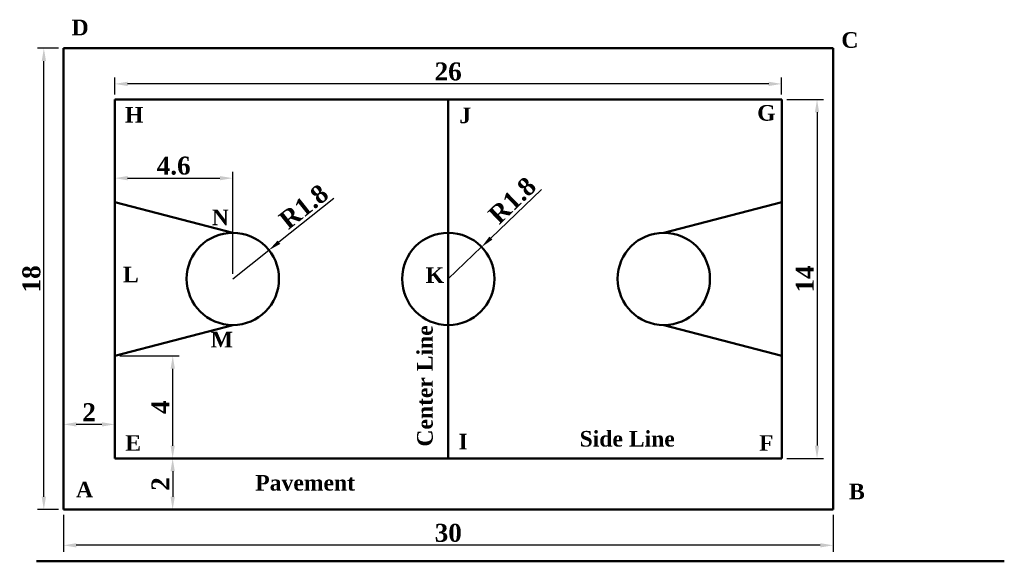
# Model space of a CAD drawing. Header units: metres. Extents: x 0.3 to 38.7, y 0 to 21.1.
import ezdxf

# ---------------------------------------------------------------- set-up
doc = ezdxf.new("R2010")
doc.units = ezdxf.units.M
doc.layers.add('Dimensions', color=1, linetype='Continuous', lineweight=25)
doc.layers.add('Lines', color=7, linetype='Continuous', lineweight=50)
doc.styles.add('r', font='timesbd.ttf')
doc.dimstyles.new('Metric', dxfattribs={"dimscale": 0.2, "dimtxt": 3.5, "dimasz": 2.5, "dimexe": 1.25, "dimexo": 1, "dimtad": 1, "dimzin": 9, "dimdsep": 46, "dimtxsty": 'r', "dimcen": 2.5, "dimadec": 0, "dimazin": 0, "dimtfac": 1, "dimtmove": 0, "dimatfit": 3, "dimfxl": 1, "dimarcsym": 0})

# ---------------------------------------------------------------- blocks, each defined once
blk = doc.blocks.new('*D1')
at = {"layer": 'Defpoints', "color": 0, "transparency": 16777216}
for p in [(18.299, 12.246), (17, 11)]:
    blk.add_point(p, dxfattribs=at)
at = {"layer": 'Dimensions', "color": 0, "lineweight": -2, "transparency": 16777216}
for p, q in [((20.636, 14.487), (18.66, 12.592)), ((17, 11), (18.299, 12.246))]:
    blk.add_line(p, q, dxfattribs=at)
at = {"layer": 'Dimensions', "color": 0, "transparency": 16777216}
blk.add_solid([(18.602, 12.652), (18.718, 12.532), (18.299, 12.246)], dxfattribs=at)
at = {"layer": 'Dimensions', "color": 0, "transparency": 16777216, "insert": (19.495, 14.06), "char_height": 0.7, "attachment_point": 5, "rotation": 43.8009, "style": 'r'}
blk.add_mtext('R1.8', dxfattribs=at)
blk = doc.blocks.new('*D2')
at = {"layer": 'Defpoints', "color": 0, "transparency": 16777216}
for p in [(10.007, 12.12), (8.595, 10.997)]:
    blk.add_point(p, dxfattribs=at)
at = {"layer": 'Dimensions', "color": 0, "lineweight": -2, "transparency": 16777216}
for p, q in [((12.541, 14.134), (10.398, 12.431)), ((8.595, 10.997), (10.007, 12.12))]:
    blk.add_line(p, q, dxfattribs=at)
at = {"layer": 'Dimensions', "color": 0, "transparency": 16777216}
blk.add_solid([(10.346, 12.496), (10.45, 12.365), (10.007, 12.12)], dxfattribs=at)
at = {"layer": 'Dimensions', "color": 0, "transparency": 16777216, "insert": (11.365, 13.815), "char_height": 0.7, "attachment_point": 5, "rotation": 38.4759, "style": 'r'}
blk.add_mtext('R1.8', dxfattribs=at)
blk = doc.blocks.new('*D3')
at = {"layer": 'Defpoints', "color": 0, "transparency": 16777216}
for p in [(2, 2), (32, 2), (2, 0.609)]:
    blk.add_point(p, dxfattribs=at)
at = {"layer": 'Dimensions', "color": 0, "lineweight": -2, "transparency": 16777216}
for p, q in [((2, 1.8), (2, 0.359)), ((32, 1.8), (32, 0.359)), ((31.5, 0.609), (2.5, 0.609))]:
    blk.add_line(p, q, dxfattribs=at)
at = {"layer": 'Dimensions', "color": 0, "transparency": 16777216}
for points in [[(2.5, 0.692), (2.5, 0.526), (2, 0.609)], [(31.5, 0.692), (31.5, 0.526), (32, 0.609)]]:
    blk.add_solid(points, dxfattribs=at)
at = {"layer": 'Dimensions', "color": 0, "transparency": 16777216, "insert": (17, 1.091), "char_height": 0.7, "attachment_point": 5, "style": 'r'}
blk.add_mtext('30', dxfattribs=at)
blk = doc.blocks.new('*D4')
at = {"layer": 'Defpoints', "color": 0, "transparency": 16777216}
for p in [(1.234, 20), (2, 20), (2, 2)]:
    blk.add_point(p, dxfattribs=at)
at = {"layer": 'Dimensions', "color": 0, "lineweight": -2, "transparency": 16777216}
for p, q in [((1.8, 20), (0.984, 20)), ((1.234, 2.5), (1.234, 19.5)), ((1.8, 2), (0.984, 2))]:
    blk.add_line(p, q, dxfattribs=at)
at = {"layer": 'Dimensions', "color": 0, "transparency": 16777216}
for points in [[(1.151, 19.5), (1.318, 19.5), (1.234, 20)], [(1.151, 2.5), (1.318, 2.5), (1.234, 2)]]:
    blk.add_solid(points, dxfattribs=at)
at = {"layer": 'Dimensions', "color": 0, "transparency": 16777216, "insert": (0.752, 11), "char_height": 0.7, "attachment_point": 5, "rotation": 90, "style": 'r'}
blk.add_mtext('18', dxfattribs=at)
blk = doc.blocks.new('*D5')
at = {"layer": 'Defpoints', "color": 0, "transparency": 16777216}
for p in [(3.997, 18.607), (3.997, 17.998), (29.994, 17.998)]:
    blk.add_point(p, dxfattribs=at)
at = {"layer": 'Dimensions', "color": 0, "lineweight": -2, "transparency": 16777216}
for p, q in [((3.997, 18.198), (3.997, 18.857)), ((29.994, 18.198), (29.994, 18.857)), ((29.494, 18.607), (4.497, 18.607))]:
    blk.add_line(p, q, dxfattribs=at)
at = {"layer": 'Dimensions', "color": 0, "transparency": 16777216}
for points in [[(4.497, 18.691), (4.497, 18.524), (3.997, 18.607)], [(29.494, 18.691), (29.494, 18.524), (29.994, 18.607)]]:
    blk.add_solid(points, dxfattribs=at)
at = {"layer": 'Dimensions', "color": 0, "transparency": 16777216, "insert": (16.995, 19.089), "char_height": 0.7, "attachment_point": 5, "style": 'r'}
blk.add_mtext('26', dxfattribs=at)
blk = doc.blocks.new('*D6')
at = {"layer": 'Defpoints', "color": 0, "transparency": 16777216}
for p in [(29.994, 17.998), (29.994, 3.997), (31.374, 3.997)]:
    blk.add_point(p, dxfattribs=at)
at = {"layer": 'Dimensions', "color": 0, "lineweight": -2, "transparency": 16777216}
for p, q in [((30.194, 17.998), (31.624, 17.998)), ((31.374, 17.498), (31.374, 4.497)), ((30.194, 3.997), (31.624, 3.997))]:
    blk.add_line(p, q, dxfattribs=at)
at = {"layer": 'Dimensions', "color": 0, "transparency": 16777216}
for points in [[(31.29, 17.498), (31.457, 17.498), (31.374, 17.998)], [(31.29, 4.497), (31.457, 4.497), (31.374, 3.997)]]:
    blk.add_solid(points, dxfattribs=at)
at = {"layer": 'Dimensions', "color": 0, "transparency": 16777216, "insert": (30.899, 10.997), "char_height": 0.7, "attachment_point": 5, "rotation": 90, "style": 'r'}
blk.add_mtext('14', dxfattribs=at)
blk = doc.blocks.new('*D7')
at = {"layer": 'Defpoints', "color": 0, "transparency": 16777216}
for p in [(3.997, 3.997), (3.997, 2), (6.256, 2)]:
    blk.add_point(p, dxfattribs=at)
at = {"layer": 'Dimensions', "color": 0, "lineweight": -2, "transparency": 16777216}
for p, q in [((4.197, 3.997), (6.506, 3.997)), ((6.256, 3.497), (6.256, 2.5)), ((4.197, 2), (6.506, 2))]:
    blk.add_line(p, q, dxfattribs=at)
at = {"layer": 'Dimensions', "color": 0, "transparency": 16777216}
for points in [[(6.172, 3.497), (6.339, 3.497), (6.256, 3.997)], [(6.172, 2.5), (6.339, 2.5), (6.256, 2)]]:
    blk.add_solid(points, dxfattribs=at)
at = {"layer": 'Dimensions', "color": 0, "transparency": 16777216, "insert": (5.781, 2.998), "char_height": 0.7, "attachment_point": 5, "rotation": 90, "style": 'r'}
blk.add_mtext('2', dxfattribs=at)
blk = doc.blocks.new('*D8')
at = {"layer": 'Defpoints', "color": 0, "transparency": 16777216}
for p in [(2, 5.326), (2, 3.997), (3.997, 3.997)]:
    blk.add_point(p, dxfattribs=at)
at = {"layer": 'Dimensions', "color": 0, "lineweight": -2, "transparency": 16777216}
for p, q in [((2, 4.197), (2, 5.576)), ((3.997, 4.197), (3.997, 5.576)), ((3.497, 5.326), (2.5, 5.326))]:
    blk.add_line(p, q, dxfattribs=at)
at = {"layer": 'Dimensions', "color": 0, "transparency": 16777216}
for points in [[(2.5, 5.409), (2.5, 5.242), (2, 5.326)], [(3.497, 5.409), (3.497, 5.242), (3.997, 5.326)]]:
    blk.add_solid(points, dxfattribs=at)
at = {"layer": 'Dimensions', "color": 0, "transparency": 16777216, "insert": (2.998, 5.801), "char_height": 0.7, "attachment_point": 5, "style": 'r'}
blk.add_mtext('2', dxfattribs=at)
blk = doc.blocks.new('*D9')
at = {"layer": 'Defpoints', "color": 0, "transparency": 16777216}
for p in [(4, 8), (6.259, 7.998), (3.997, 3.997)]:
    blk.add_point(p, dxfattribs=at)
at = {"layer": 'Dimensions', "color": 0, "lineweight": -2, "transparency": 16777216}
for p, q in [((4.2, 8), (6.509, 7.998)), ((6.256, 4.495), (6.258, 7.498)), ((4.197, 3.996), (6.506, 3.994))]:
    blk.add_line(p, q, dxfattribs=at)
at = {"layer": 'Dimensions', "color": 0, "transparency": 16777216}
for points in [[(6.175, 7.498), (6.342, 7.498), (6.259, 7.998)], [(6.173, 4.495), (6.339, 4.495), (6.256, 3.995)]]:
    blk.add_solid(points, dxfattribs=at)
at = {"layer": 'Dimensions', "color": 0, "transparency": 16777216, "insert": (5.782, 5.997), "char_height": 0.7, "attachment_point": 5, "rotation": 89.9513, "style": 'r'}
blk.add_mtext('4', dxfattribs=at)
blk = doc.blocks.new('*D10')
at = {"layer": 'Defpoints', "color": 0, "transparency": 16777216}
for p in [(8.595, 14.93), (3.997, 10.997), (8.595, 10.997)]:
    blk.add_point(p, dxfattribs=at)
at = {"layer": 'Dimensions', "color": 0, "lineweight": -2, "transparency": 16777216}
for p, q in [((3.997, 11.197), (3.997, 15.18)), ((8.595, 11.197), (8.595, 15.18)), ((4.497, 14.93), (8.095, 14.93))]:
    blk.add_line(p, q, dxfattribs=at)
at = {"layer": 'Dimensions', "color": 0, "transparency": 16777216}
for points in [[(4.497, 15.014), (4.497, 14.847), (3.997, 14.93)], [(8.095, 15.014), (8.095, 14.847), (8.595, 14.93)]]:
    blk.add_solid(points, dxfattribs=at)
at = {"layer": 'Dimensions', "color": 0, "transparency": 16777216, "insert": (6.296, 15.413), "char_height": 0.7, "attachment_point": 5, "style": 'r'}
blk.add_mtext('4.6', dxfattribs=at)

msp = doc.modelspace()

# ---------------------------------------------------------------- linework, layer by layer
at = {"layer": 'Lines'}
for p, q in [((32, 20), (2, 20)), ((2, 20), (2, 2)), ((32, 2), (32, 20)), ((30, 18), (4, 18)), ((4, 18), (4, 4)), ((17, 4), (17, 18)), ((30, 4), (30, 18)), ((4, 14), (8.6, 12.8)), ((30, 14), (25.4, 12.8)), ((4, 8), (8.6, 9.2)), ((30, 8), (25.4, 9.2)), ((4, 4), (30, 4)), ((2, 2), (32, 2))]:
    msp.add_line(p, q, dxfattribs=at)
at = {"layer": 'Lines', "color": 4}
msp.add_line((0.954, -0.016), (38.674, -0.016), dxfattribs=at)
at = {"layer": 'Lines'}
for centre in [(8.6, 11), (17, 11), (25.4, 11)]:
    msp.add_circle(centre, 1.8, dxfattribs=at)

# ---------------------------------------------------------------- texts
at = {"style": 'r'}
for s, height, p in [('D', 0.61, (2.316, 20.503)), ('C', 0.61, (32.321, 20.015)), ('H', 0.61, (4.395, 17.098)), ('J', 0.61, (17.432, 17.075)), ('G', 0.61, (29.042, 17.173)), ('N', 0.61, (7.779, 13.096)), ('L', 0.61, (4.32, 10.865)), ('K', 0.61, (16.117, 10.843)), ('M', 0.61, (7.741, 8.327)), ('Side Line', 0.6096, (22.119, 4.459)), ('E', 0.61, (4.41, 4.295)), ('I', 0.61, (17.395, 4.348)), ('F', 0.61, (29.117, 4.295)), ('A', 0.61, (2.488, 2.477)), ('Pavement', 0.6096, (9.476, 2.742)), ('B', 0.61, (32.622, 2.402))]:
    msp.add_text(s, height=height, dxfattribs=at).set_placement(p)
msp.add_text('Center Line', height=0.6096, rotation=90, dxfattribs=at).set_placement((16.393, 4.459))

# ---------------------------------------------------------------- dimensions: what is measured, and where the dimension line sits
at = {"layer": 'Dimensions'}
for p1, p2, distance, picture, middle in [((2, 2), (2, 20), 0.766, '*D4', (0.752, 11)), ((29.994, 17.998), (3.997, 17.998), -0.609, '*D5', (16.995, 19.089)), ((29.994, 17.998), (29.994, 3.997), 1.38, '*D6', (30.899, 10.997)), ((3.997, 10.997), (8.595, 10.997), 3.933, '*D10', (6.296, 15.413)), ((3.997, 3.997), (4, 8), -2.259, '*D9', (5.782, 5.997)), ((3.997, 3.997), (2, 3.997), -1.329, '*D8', (2.998, 5.801)), ((3.997, 3.997), (3.997, 2), 2.259, '*D7', (5.781, 2.998)), ((32, 2), (2, 2), 1.391, '*D3', (17, 1.091))]:
    dim = msp.add_aligned_dim(p1=p1, p2=p2, distance=distance, dimstyle='Metric', dxfattribs=at)
    dim.commit()
    dim.dimension.update_dxf_attribs({"geometry": picture, "text_midpoint": middle})
for center, mpoint, picture, middle in [((17, 11), (18.299, 12.246), '*D1', (19.495, 14.06)), ((8.595, 10.997), (10.007, 12.12), '*D2', (11.365, 13.815))]:
    dim = msp.add_radius_dim(center=center, mpoint=mpoint, dimstyle='Metric', dxfattribs=at)
    dim.commit()
    dim.dimension.update_dxf_attribs({"geometry": picture, "text_midpoint": middle})

doc.saveas('drawing.dxf')
